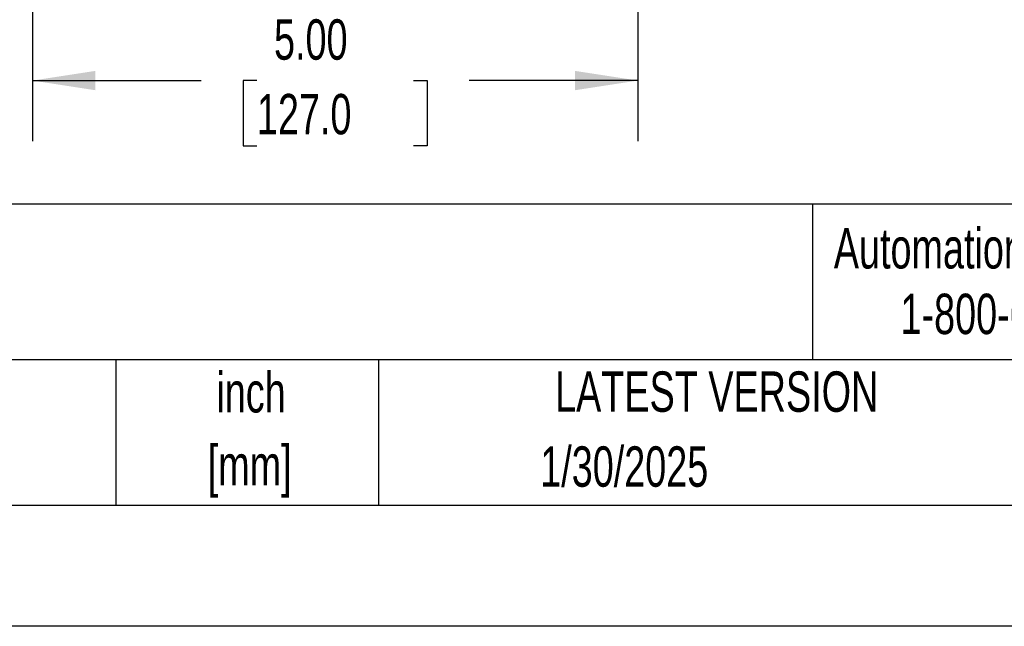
# Model space of a CAD drawing. Header units: inches. Extents: x 0 to 44, y 0 to 34.
# Tile 13 of 26: x 31.2 to 39.3, y 0 to 5. Entities that reach past the tile are written whole.
import ezdxf

# ---------------------------------------------------------------- set-up
doc = ezdxf.new("R2010")
doc.units = ezdxf.units.IN
doc.header["$LTSCALE"] = 4
doc.header["$MEASUREMENT"] = 0
doc.linetypes.add('CENTERX2', pattern=[0.8, 0.5, -0.1, 0.1, -0.1])
doc.layers.add('DIMENSIONS', color=140, linetype='Continuous', lineweight=25)
doc.layers.add('TEXT', color=140, linetype='Continuous', lineweight=25)
doc.styles.add('SLDTEXTSTYLE0', font='TXT', dxfattribs={"width": 0.7})
doc.dimstyles.new('SLDDIMSTYLE2', dxfattribs={"dimtxt": 0.339844, "dimasz": 0.52, "dimexe": 0, "dimexo": 0.0625, "dimgap": 0.084961, "dimtad": 0, "dimtih": 1, "dimtoh": 1, "dimrnd": 1e-09, "dimzin": 4, "dimdsep": 46, "dimtxsty": 'SLDTEXTSTYLE0', "dimsah": 1, "dimcen": 0.09, "dimadec": 0, "dimazin": 1, "dimtfac": 1, "dimtofl": 0, "dimtmove": 0, "dimatfit": 3, "dimfxl": 0, "dimfrac": 2, "dimtolj": 1, "dimtzin": 12, "dimarcsym": 0})

# ---------------------------------------------------------------- blocks, each defined once
blk = doc.blocks.new('SW_NOTE_0_1')
at = {"layer": 'TEXT', "color": 0, "linetype": 'CENTERX2', "lineweight": 18, "char_height": 0.33333, "attachment_point": 2, "style": 'SLDTEXTSTYLE0'}
for s, insert in [('inch', (0.5, 0.4297)), ('[mm]', (0.4888, -0.1722))]:
    blk.add_mtext(s, dxfattribs=dict(at, insert=insert))
blk = doc.blocks.new('_D_16')
at = {"layer": 'DIMENSIONS'}
for p, q in [((31.2855, 5.6236), (31.2855, 4.0057)), ((36.2855, 5.6236), (36.2855, 4.0057)), ((31.2855, 4.5057), (32.6788, 4.5057)), ((33.1392, 4.5057), (33.0251, 4.5057)), ((33.0251, 4.5057), (33.0251, 3.9655)), ((34.4318, 4.5057), (34.5459, 4.5057)), ((34.5459, 4.5057), (34.5459, 3.9655)), ((36.2855, 4.5057), (34.8922, 4.5057)), ((33.0251, 3.9655), (33.1392, 3.9655)), ((34.5459, 3.9655), (34.4318, 3.9655))]:
    blk.add_line(p, q, dxfattribs=at)
for points in [[(31.2855, 4.5057), (31.8055, 4.4257), (31.8055, 4.5857)], [(36.2855, 4.5057), (35.7655, 4.5857), (35.7655, 4.4257)]]:
    blk.add_solid(points, dxfattribs=at)
at = {"layer": 'DIMENSIONS', "char_height": 0.33333, "attachment_point": 1, "style": 'SLDTEXTSTYLE0'}
for s, insert in [('5.00', (33.2806, 5.0114)), ('127.0', (33.1392, 4.3952))]:
    blk.add_mtext(s, dxfattribs=dict(at, insert=insert))

msp = doc.modelspace()

# ---------------------------------------------------------------- linework, layer by layer
at = {"color": 7, "linetype": 'Continuous'}
msp.add_line((44.0004, 0.0004), (0.0004, 0.0004), dxfattribs=at)
at = {"layer": 'TEXT'}
for p, q in [((43, 3.4844), (1, 3.4844)), ((37.7284, 3.4844), (37.7284, 2.2)), ((43, 2.2), (1, 2.2)), ((31.9723, 2.2), (31.9723, 1)), ((34.1436, 2.2), (34.1436, 1)), ((1, 1), (43, 1))]:
    msp.add_line(p, q, dxfattribs=at)

# ---------------------------------------------------------------- block references
at = {"layer": 'TEXT', "linetype": 'CENTERX2', "lineweight": 18}
msp.add_blockref('SW_NOTE_0_1', (32.5904, 1.6692), dxfattribs=at)

# ---------------------------------------------------------------- texts
at = {"layer": 'TEXT', "linetype": 'CENTERX2', "lineweight": 18, "style": 'SLDTEXTSTYLE0'}
for s, insert, char_height, attachment_point in [('AutomationDirect.com', (37.9047, 3.2876), 0.333333, 1), ('1-800-633-0405', (38.4554, 2.746), 0.333333, 1), ('LATEST VERSION', (36.9373, 2.1046), 0.333333, 2), ('1/30/2025', (36.1735, 1.4858), 0.33333, 2)]:
    msp.add_mtext(s, dxfattribs=dict(at, insert=insert, char_height=char_height, attachment_point=attachment_point))

# ---------------------------------------------------------------- dimensions: what is measured, and where the dimension line sits
at = {"layer": 'DIMENSIONS'}
dim = msp.add_linear_dim(base=(36.2855, 4.5057), p1=(31.2855, 5.8236), p2=(36.2855, 5.8236), angle=0, dimstyle='SLDDIMSTYLE2', dxfattribs=at)
dim.commit()
dim.dimension.update_dxf_attribs({"geometry": '_D_16', "text_midpoint": (33.7855, 4.5057), "dimtype": 160})

doc.saveas('drawing.dxf')
